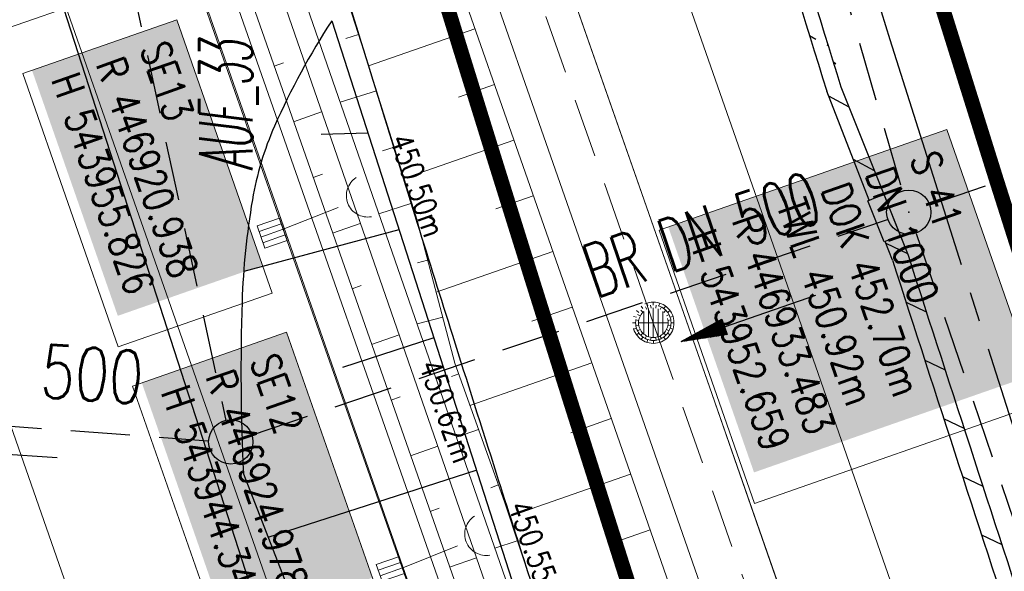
# Model space of a CAD drawing. Extents: x 446577 to 447216, y 443659 to 444842.
# Tile 100 of 177: x 446889 to 446922, y 444041 to 444059. Entities that reach past the tile are written whole.
import ezdxf
from ezdxf.enums import TextEntityAlignment as Align

# ---------------------------------------------------------------- set-up
doc = ezdxf.new("R2010")
doc.units = 0
doc.header["$LTSCALE"] = 2
doc.header["$MEASUREMENT"] = 0
for name, pattern in [('ACHSE', [5.5, 4, -0.5, 0.5, -0.5]), ('AUSGEZOGEN', [0]), ('GESTRICH-X2', [1.5, 1, -0.5])]:
    doc.linetypes.add(name, pattern=pattern)
doc.layers.get('0').update_dxf_attribs({"linetype": 'AUSGEZOGEN'})
for name, color, linetype in [('204-GRENZL-BAB', 7, 'AUSGEZOGEN'), ('ACHSETOP', 250, 'ACHSE'), ('ANMERKUNG', 7, 'CONTINUOUS'), ('Beschriftung', 7, 'CONTINUOUS'), ('BOESCHG', 250, 'AUSGEZOGEN'), ('DURCHL', 200, 'GESTRICH-X2'), ('FBRTOP', 250, 'AUSGEZOGEN'), ('GLOBAL', 7, 'CONTINUOUS'), ('Hintergrund', 7, 'CONTINUOUS'), ('Hintergrundplan', 7, 'CONTINUOUS'), ('KANAL', 7, 'GESTRICH-X2'), ('MULDE', 250, 'AUSGEZOGEN'), ('PFEIL', 7, 'CONTINUOUS'), ('PFEILTOP', 200, 'AUSGEZOGEN'), ('SCHLITZRINNE', 200, 'AUSGEZOGEN'), ('SCHSYMBOL', 200, 'AUSGEZOGEN'), ('STRASSE', 250, 'AUSGEZOGEN'), ('TEXTO', 4, 'CONTINUOUS')]:
    doc.layers.add(name, color=color, linetype=linetype)
doc.styles.add('11', font='txt_____.ttf', dxfattribs={"width": 0.8, "height": 1})
doc.styles.add('8', font='txt_____.ttf', dxfattribs={"width": 0.8, "height": 1})
doc.styles.add('ROMANS', font='romans.shx', dxfattribs={"width": 0.8})

# ---------------------------------------------------------------- blocks, each defined once
blk = doc.blocks.new('GST')
at = {"color": 0}
blk.add_circle((0, 0), 0.75, dxfattribs=at)
blk.add_point((0, 0), dxfattribs=at)
blk = doc.blocks.new('10')
blk.add_blockref('GST', (0, 0))
blk = doc.blocks.new('PFEIL2')
at = {"color": 0}
for p, q in [((0.88, 0.002), (-2.401, -0.012)), ((0.881, -0.271), (0.879, 0.276)), ((0.879, 0.276), (2.429, 0.009)), ((0.911, 0.27), (0.879, 0.265)), ((0.965, 0.261), (0.879, 0.246)), ((1.019, 0.252), (0.879, 0.228)), ((1.073, 0.242), (0.879, 0.209)), ((1.127, 0.233), (0.879, 0.191)), ((1.181, 0.224), (0.879, 0.172)), ((1.235, 0.214), (0.879, 0.154)), ((1.289, 0.205), (0.879, 0.135)), ((1.343, 0.196), (0.879, 0.117)), ((1.397, 0.187), (0.879, 0.098)), ((1.451, 0.177), (0.879, 0.08)), ((1.505, 0.168), (0.879, 0.061)), ((1.559, 0.159), (0.88, 0.043)), ((1.613, 0.149), (0.88, 0.024)), ((1.668, 0.14), (0.88, 0.006)), ((1.722, 0.131), (0.88, -0.013)), ((1.776, 0.121), (0.88, -0.031)), ((1.83, 0.112), (0.88, -0.05)), ((1.884, 0.103), (0.88, -0.068)), ((1.938, 0.094), (0.88, -0.087)), ((1.992, 0.084), (0.88, -0.105)), ((2.046, 0.075), (0.88, -0.124)), ((2.1, 0.066), (0.88, -0.142)), ((2.154, 0.056), (0.88, -0.161)), ((2.208, 0.047), (0.88, -0.179)), ((2.262, 0.038), (0.881, -0.198)), ((2.316, 0.029), (0.881, -0.216)), ((2.37, 0.019), (0.881, -0.235)), ((2.424, 0.01), (0.881, -0.253)), ((2.429, 0.009), (0.881, -0.271))]:
    blk.add_line(p, q, dxfattribs=at)
blk = doc.blocks.new('SK-quadrat Rand')
at = {"color": 18, "lineweight": 9, "true_color": 0x000000}
for p, q in [((-0.4, 0.8), (-0.4, 0)), ((-0.4, 0.8), (0.4, 0.8)), ((-0.2, 0.8), (-0.2, 0)), ((0, 0.8), (0, 0)), ((0.2, 0.8), (0.2, 0)), ((0.4, 0.8), (0.4, 0)), ((-0.4, 0), (0.4, 0))]:
    blk.add_line(p, q, dxfattribs=at)
blk = doc.blocks.new('Ein-_Auslauf')
at = {"color": 18, "lineweight": 9, "true_color": 0x000000}
blk.add_lwpolyline([(-0.700676, -0.583948, -0.816874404), (0.724419, -0.589597)], format="xyb", dxfattribs=at)
blk = doc.blocks.new('Muldenschacht')
at = {"color": 18, "lineweight": 9, "true_color": 0x000000}
for p, q in [((-0.215015, 0.669384), (-0.184082, 0.574183)), ((0.001513, 0.703679), (0.001513, 0.603579)), ((0.218041, 0.669384), (0.187109, 0.574183)), ((-0.484382, 0.356002), (-0.565365, 0.41484)), ((-0.350626, 0.358645), (-0.421053, 0.429778)), ((-0.351511, 0.488874), (-0.410348, 0.569857)), ((-0.228204, 0.447647), (-0.274147, 0.536581)), ((-0.096655, 0.595502), (-0.080293, 0.496748)), ((0.001562, 0.503479), (0.001464, -0.497521)), ((0.093794, 0.596447), (0.078414, 0.497536)), ((0.271415, 0.539517), (0.226431, 0.450094)), ((0.413374, 0.569857), (0.354537, 0.488874)), ((0.425748, 0.42812), (0.355042, 0.357263)), ((0.568391, 0.41484), (0.487409, 0.356002)), ((-0.599087, 0.002979), (-0.699187, 0.002979)), ((-0.569691, 0.188574), (-0.664892, 0.219507)), ((-0.492399, 0.083917), (-0.591181, 0.100105)), ((-0.444073, 0.230912), (-0.53319, 0.276499)), ((0.502013, 0.002979), (-0.498987, 0.002979)), ((0.474843, 0.165641), (-0.471817, 0.165641)), ((0.38186, 0.328304), (-0.378834, 0.328304)), ((0.447803, 0.22953), (0.537061, 0.27484)), ((0.4959, 0.080963), (0.594778, 0.096559)), ((0.572718, 0.188574), (0.667918, 0.219507)), ((0.602083, 0.008988), (0.702178, 0.00999)), ((-0.569691, -0.182617), (-0.664892, -0.21355)), ((-0.493148, -0.073251), (-0.59208, -0.088497)), ((-0.445326, -0.222488), (-0.534694, -0.267581)), ((0.474843, -0.159684), (-0.471817, -0.159684)), ((0.38186, -0.322346), (-0.378834, -0.322346)), ((0.446654, -0.225822), (0.535682, -0.271583)), ((0.496174, -0.073247), (0.595107, -0.088493)), ((0.572718, -0.182617), (0.667918, -0.21355)), ((-0.484382, -0.350045), (-0.565365, -0.408882)), ((-0.352742, -0.35058), (-0.423593, -0.421292)), ((-0.351511, -0.482917), (-0.410348, -0.5639)), ((-0.228006, -0.441793), (-0.273909, -0.530747)), ((-0.184082, -0.568226), (-0.215015, -0.663427)), ((-0.079489, -0.490923), (-0.095689, -0.589704)), ((0.001513, -0.597621), (0.001513, -0.697721)), ((0.079714, -0.491374), (0.095355, -0.590245)), ((0.187109, -0.568226), (0.218041, -0.663427)), ((0.271696, -0.533418), (0.226665, -0.444019)), ((0.354537, -0.482917), (0.413374, -0.5639)), ((0.426841, -0.421069), (0.355953, -0.350395)), ((0.487409, -0.350045), (0.568391, -0.408882))]:
    blk.add_line(p, q, dxfattribs=at)
for radius in [0.7007, 0.6006, 0.5005]:
    blk.add_circle((0.001513, 0.002979), radius, dxfattribs=at)

msp = doc.modelspace()

# ---------------------------------------------------------------- hatches: boundary and pattern name
at = {"layer": 'SCHLITZRINNE'}
h = msp.add_hatch(dxfattribs=at)
h.set_pattern_fill('_USER', color=256, scale=1.5, angle=45, style=0, pattern_type=0)
h.set_pattern_definition([(322.9886, (446836.6, 444435.4555), (0.9029613, 1.1977733), [])])
edge = h.paths.add_edge_path()
edge.add_arc((443111.832, 443902.605), 3762.708, 8.237949, 8.309741, ccw=False)
edge.add_arc((446520.767, 444396.145), 318.231, 7.99109, 8.23795, ccw=False)
edge.add_arc((253459.124, 417293.726), 195272.941, 7.98719511, 7.99108691, ccw=False)
edge.add_arc((449695.908, 444828.286), 2886.155, 187.987194, 188.019207)
edge.add_arc((478554.213, 448893.922), 32029.442, 188.0192069, 188.0307218)
edge.add_arc((640420.622, 471731.273), 195498.946, 188.0307211, 188.03538189)
edge.add_arc((455274.806, 445594.124), 8517.332, 188.0353819, 188.0971516)
edge.add_arc((489167.9, 450416.106), 42751.721, 188.0971513, 188.1247221)
edge.add_arc((449184.272, 444707.99), 2362.699, 188.124722, 188.49575)
edge.add_arc((449950.357, 444822.425), 3137.283, 188.49575, 188.817734)
edge.add_arc((447543.72, 444449.095), 701.862, 188.817734, 189.303528)
edge.add_arc((451782.27, 445143.452), 4996.911, 189.303528, 189.485594)
edge.add_arc((448740.59, 444635.235), 1913.065, 189.485594, 190.210777)
edge.add_arc((449004.187, 444682.715), 2180.905, 190.210777, 190.889971)
edge.add_arc((448612.493, 444607.358), 1782.027, 190.889971, 191.613703)
edge.add_arc((448466.452, 444577.343), 1632.933, 191.613703, 192.369753)
edge.add_arc((450054.509, 444925.622), 3258.733, 192.369753, 192.712319)
edge.add_arc((448394.443, 444551.135), 1556.951, 192.712319, 193.207918)
edge.add_arc((448423.514, 444557.958), 1586.813, 193.207918, 193.562183)
edge.add_arc((449785.723, 444886.559), 2988.095, 193.562183, 193.820345)
edge.add_arc((448360.45, 444535.942), 1520.33, 193.820345, 194.673969)
edge.add_arc((449045.992, 444715.457), 2228.985, 194.673969, 195.378954)
edge.add_arc((447260.209, 444224.277), 376.885, 195.37895, 195.98013)
edge.add_arc((496192.196, 458236.932), 51275.744, 195.9801271, 196.0316672)
edge.add_arc((447192.225, 444157.103), 293.013, 196.03167, 196.92811)
edge.add_arc((450021.91, 445018.344), 3250.86, 196.928113, 197.197245)
edge.add_arc((443111.832, 443902.605), 3762.208, 8.237949, 8.309741, ccw=False)
edge.add_arc((446520.767, 444396.145), 317.731, 7.99109, 8.23795, ccw=False)
edge.add_arc((253459.124, 417293.726), 195272.441, 7.98719511, 7.99108691, ccw=False)
edge.add_arc((449695.908, 444828.286), 2886.655, 187.987194, 188.005519)
edge.add_line((446834.541, 444446.336), (446835.036, 444446.408))
h = msp.add_hatch(dxfattribs=at)
h.set_pattern_fill('_USER', color=256, scale=1.5, angle=45, style=0, pattern_type=0)
h.set_pattern_definition([(331.9152, (446910.9975, 444074.8353), (0.706167, 1.3233776), [])])
edge = h.paths.add_edge_path()
edge.add_arc((443111.832, 443902.605), 3762.708, 8.237949, 8.309741, ccw=False)
edge.add_arc((446520.767, 444396.145), 318.231, 7.99109, 8.23795, ccw=False)
edge.add_arc((253459.124, 417293.726), 195272.941, 7.98719511, 7.99108691, ccw=False)
edge.add_arc((449695.908, 444828.286), 2886.155, 187.987194, 188.019207)
edge.add_arc((478554.213, 448893.922), 32029.442, 188.0192069, 188.0307218)
edge.add_arc((640420.622, 471731.273), 195498.946, 188.0307211, 188.03538189)
edge.add_arc((455274.806, 445594.124), 8517.332, 188.0353819, 188.0971516)
edge.add_arc((489167.9, 450416.106), 42751.721, 188.0971513, 188.1247221)
edge.add_arc((449184.272, 444707.99), 2362.699, 188.124722, 188.49575)
edge.add_arc((449950.357, 444822.425), 3137.283, 188.49575, 188.817734)
edge.add_arc((447543.72, 444449.095), 701.862, 188.817734, 189.303528)
edge.add_arc((451782.27, 445143.452), 4996.911, 189.303528, 189.485594)
edge.add_arc((448740.59, 444635.235), 1913.065, 189.485594, 190.210777)
edge.add_arc((449004.187, 444682.715), 2180.905, 190.210777, 190.889971)
edge.add_arc((448612.493, 444607.358), 1782.027, 190.889971, 191.613703)
edge.add_arc((448466.452, 444577.343), 1632.933, 191.613703, 192.369753)
edge.add_arc((450054.509, 444925.622), 3258.733, 192.369753, 192.712319)
edge.add_arc((448394.443, 444551.135), 1556.951, 192.712319, 193.207918)
edge.add_arc((448423.514, 444557.958), 1586.813, 193.207918, 193.562183)
edge.add_arc((449785.723, 444886.559), 2988.095, 193.562183, 193.820345)
edge.add_arc((448360.45, 444535.942), 1520.33, 193.820345, 194.673969)
edge.add_arc((449045.992, 444715.457), 2228.985, 194.673969, 195.378954)
edge.add_arc((447260.209, 444224.277), 376.885, 195.37895, 195.98013)
edge.add_arc((496192.196, 458236.932), 51275.744, 195.9801271, 196.0316672)
edge.add_arc((447192.225, 444157.103), 293.013, 196.03167, 196.92811)
edge.add_arc((450021.91, 445018.344), 3250.86, 196.928113, 197.197245)
edge.add_arc((447192.225, 444157.103), 293.513, 196.16651, 196.92811)
edge.add_arc((450021.91, 445018.344), 3251.36, 196.928113, 197.197245)

# ---------------------------------------------------------------- linework, layer by layer
at = {"layer": '204-GRENZL-BAB', "flags": 128}
msp.add_lwpolyline([(446897.54, 444036.664), (446875.781, 444103.956)], dxfattribs=at)
at = {"layer": 'ACHSETOP', "color": 0}
msp.add_lwpolyline([(446863.422, 444276.933), (446868.271, 444252.408), (446873.427, 444227.946), (446878.889, 444203.55), (446884.657, 444179.224), (446890.729, 444154.973), (446897.105, 444130.8), (446903.784, 444106.709), (446910.765, 444082.704), (446918.046, 444058.788), (446925.627, 444034.965), (446933.506, 444011.239), (446939.848, 443992.83), (446941.674, 443987.611), (446949.933, 443964.015), (446958.191, 443940.418), (446966.45, 443916.822), (446974.708, 443893.225), (446999.483, 443822.435), (447024.259, 443751.646), (447041.503, 443702.373)], dxfattribs=at)
at = {"layer": 'Beschriftung', "color": 18, "lineweight": 9, "true_color": 0x000000}
for points in [[(446890.2, 444070.014), (446893.35, 444060.997), (446888.126, 444059.173), (446884.976, 444068.189), (446890.2, 444070.014)], [(446893.873, 444059.462), (446897.11, 444050.194), (446891.887, 444048.369), (446888.649, 444057.637), (446893.873, 444059.462)], [(446919.979, 444055.736), (446923.216, 444046.469), (446913.461, 444043.061), (446910.224, 444052.329), (446919.979, 444055.736)], [(446897.596, 444048.865), (446900.833, 444039.597), (446895.61, 444037.772), (446892.372, 444047.04), (446897.596, 444048.865)]]:
    msp.add_lwpolyline(points, close=True, dxfattribs=at)
at = {"layer": 'BOESCHG'}
for p, q in [((446900.35, 444055.617), (446898.769, 444055.575)), ((446900.35, 444055.617), (446900.351, 444055.618)), ((446900.35, 444055.617), (446900.351, 444055.618)), ((446901.404, 444052.342), (446896.14, 444050.932)), ((446901.575, 444051.81), (446901.576, 444051.81)), ((446901.575, 444051.81), (446901.576, 444051.81)), ((446902.583, 444048.68), (446899.496, 444047.667)), ((446902.801, 444048.002), (446902.802, 444048.003)), ((446902.801, 444048.002), (446902.802, 444048.003)), ((446896.966, 444041.922), (446904.028, 444044.195)), ((446904.026, 444044.194), (446904.028, 444044.195))]:
    msp.add_line(p, q, dxfattribs=at)
msp.add_lwpolyline([(446899.124, 444059.425, 0.039983), (446897.188, 444055.86, 0.062319), (446896.435, 444053.362, 0.033986), (446896.086, 444049.902, 0.020254), (446896.132, 444044.07, 0.159962)], format="xyb", dxfattribs=at)
msp.add_lwpolyline([(446899.124, 444059.425), (446912.069, 444019.214), (446968.069, 443858.09)], dxfattribs=at)
at = {"layer": 'BOESCHG', "flags": 128}
msp.add_lwpolyline([(446896.132, 444044.07), (446906.519, 444017.329)], dxfattribs=at)
at = {"layer": 'DURCHL'}
for p, q in [((446919.406, 444053.188), (446936.281, 444058.969)), ((446896.406, 444045.375), (446917.969, 444052.688))]:
    msp.add_line(p, q, dxfattribs=at)
at = {"layer": 'FBRTOP', "color": 0, "const_width": 0.5}
for points in [[(446900.98, 444066.64, 0.001569), (446904.679, 444054.626, 0.001572), (446908.562, 444042.288, 0.001661), (446912.313, 444030.636, 0.001473), (446916.976, 444016.455, 0.002148), (446920.244, 444006.753, 0.000639), (446924.384, 443994.686, 0.001194), (446926.622, 443988.238, 0.000004), (446928.252, 443983.582, 0.00003), (446928.459, 443982.988, 0.000003), (446932.589, 443971.189, -0.000018), (446936.719, 443959.39, -0.000007), (446940.848, 443947.592, 0.000013), (446944.977, 443935.794, 0.000013), (446949.106, 443923.995, -0.000019), (446953.236, 443912.197, -0.000006), (446957.365, 443900.399, 0.000004), (446961.494, 443888.601, 0.000002), (446973.881, 443853.206, 0.000002), (446986.269, 443817.81, 0.000004), (446998.657, 443782.416, -0.000006), (447011.045, 443747.021, -0.000001), (447016.033, 443732.768, 0.000003)], [(446931.413, 444062.95, 0.001572), (446935.242, 444050.785, 0.00166), (446938.941, 444039.294, 0.001474), (446943.541, 444025.305, 0.002147), (446946.768, 444015.725, 0.00064), (446950.859, 444003.802, 0.001194), (446953.074, 443997.422, 0.000004), (446954.683, 443992.821, 0.00003), (446954.889, 443992.234, 0.000003), (446959.018, 443980.437, -0.000018), (446963.147, 443968.64, -0.000007), (446967.276, 443956.841, 0.000013), (446971.405, 443945.042, 0.000013), (446975.535, 443933.245, -0.000019), (446979.664, 443921.447, -0.000006), (446983.793, 443909.648, 0.000004), (446987.922, 443897.849, 0.000002), (447000.31, 443862.454, 0.000002), (447012.697, 443827.06, 0.000004), (447025.085, 443791.665, -0.000006), (447037.473, 443756.271, 0), (447039.084, 443751.668, 0.000003)], [(446866.566, 444271.777, 0.002691), (446871.765, 444245.898, 0.003085), (446877.214, 444220.305, 0.003296), (446882.62, 444196.418, 0.003493), (446888.335, 444172.666, 0.003551), (446894.287, 444149.378, 0.002848), (446900.319, 444126.973, 0.002558), (446907.306, 444102.1, 0.002824), (446915.542, 444073.946, 0.003985), (446921.651, 444054.071, 0.002928), (446930.243, 444027.436, 0.003935), (446936.907, 444007.707, 0.000126), (446946.647, 443979.626, 0.000195), (446952.953, 443961.485, 0.000026), (446968.558, 443916.655, 0.000443), (446969.471, 443914.039, 0.00013), (446975.672, 443896.342, -0.000082), (446985.547, 443868.172, -0.00001), (446990.142, 443855.056, -0.000011), (446994.25, 443843.328, -0.000533)]]:
    msp.add_lwpolyline(points, format="xyb", dxfattribs=at)
at = {"layer": 'FBRTOP', "color": 0}
msp.add_lwpolyline([(446906.283, 444163.064, 0.003557), (446913.219, 444136.335, 0.004717), (446918.783, 444116.265, 0.000024), (446923.206, 444100.879, 0.003676), (446923.236, 444100.778, 0.000171), (446925.25, 444094.15, 0.000048), (446932.443, 444070.518, 0.000065), (446938.908, 444049.294, 0.003486), (446939.03, 444048.902, 0.003745), (446939.222, 444048.317, 0.000068), (446950.069, 444016.112, 0.000011), (446956.461, 443997.144, 0.001698), (446956.504, 443997.019, 0.000349), (446956.714, 443996.41, 0.000013), (446962.54, 443979.58, 0.000005), (446967.365, 443965.643, 0.00002), (446968.622, 443962.013, 0.001124), (446976.568, 443939.234, -0.000442), (446996.834, 443881.391), (447012.742, 443835.838, 0.000388), (447024.088, 443803.43, 0.00025), (447041.743, 443753.205)], format="xyb", dxfattribs=at)
at = {"layer": 'FBRTOP', "flags": 128}
msp.add_lwpolyline([(446875.713, 444144.706, 0.001523), (446879.949, 444128.656, 0.003013), (446882.164, 444120.56, 0.000031), (446888.73, 444097.125, 0.001239), (446888.894, 444096.546, 0.001309), (446893.444, 444080.771, 0.002539), (446895.852, 444072.658, 0.000684), (446897.901, 444065.915, 0.000889), (446899.491, 444060.739, 0.00048), (446902.026, 444052.568, 0.001031), (446903.218, 444048.767, 0.000697), (446904.702, 444044.09, 0.000452), (446907.006, 444036.889, 0.000479), (446909.309, 444029.735, 0.000743), (446910.806, 444025.125, 0.001103), (446912.28, 444020.642, 0.000672), (446914.724, 444013.295, 0.0007), (446914.781, 444013.124, 0.00001), (446918.671, 444001.593, 0.001929), (446920.043, 443997.576, 0.000979), (446922.792, 443989.681)], format="xyb", dxfattribs=at)
at = {"layer": 'GLOBAL', "color": 92, "lineweight": 9, "true_color": 0x00b400}
msp.add_polyline3d([(446912.8, 444008.749, 451.406), (446901.503, 444040.908, 0), (446897.463, 444052.39, 451.048), (446893.447, 444063.875, 450.955), (446889.742, 444074.469, 450.876), (446885.762, 444085.847, 450.797), (446881.998, 444096.557, 450.709), (446877.858, 444108.332, 450.639), (446872.219, 444141.704, 451.449)], dxfattribs=at)
at = {"layer": 'Hintergrund', "color": 254, "lineweight": 18, "true_color": 0xcccccc}
for p, q in [((446900.035, 444058.96), (446899.609, 444058.824)), ((446903.98, 444059.155), (446900.376, 444057.895)), ((446897.17, 444057.891), (446897.49, 444058.003)), ((446904.641, 444057.267), (446903.419, 444056.84)), ((446900.642, 444057.054), (446899.411, 444056.668)), ((446897.831, 444056.004), (446898.784, 444056.338)), ((446905.301, 444055.379), (446901.576, 444054.077)), ((446901.241, 444055.146), (446900.849, 444055.023)), ((446898.493, 444054.116), (446898.808, 444054.227)), ((446905.961, 444053.491), (446904.692, 444053.048)), ((446901.84, 444053.238), (446900.722, 444052.887)), ((446899.154, 444052.229), (446900.095, 444052.558)), ((446906.621, 444051.604), (446902.667, 444050.221)), ((446902.378, 444051.312), (446902.039, 444051.222)), ((446899.815, 444050.341), (446900.127, 444050.45)), ((446907.281, 444049.716), (446905.915, 444049.238)), ((446902.89, 444049.379), (446902.02, 444049.148)), ((446900.477, 444048.454), (446901.407, 444048.779)), ((446907.942, 444047.828), (446903.814, 444046.385)), ((446903.434, 444047.455), (446903.188, 444047.368)), ((446901.138, 444046.566), (446901.446, 444046.674)), ((446908.602, 444045.94), (446907.23, 444045.46)), ((446904.104, 444045.571), (446903.353, 444045.304)), ((446901.799, 444044.679), (446902.718, 444045)), ((446909.26, 444044.051), (446905.144, 444042.616)), ((446904.774, 444043.687), (446904.519, 444043.596)), ((446902.461, 444042.791), (446902.765, 444042.898)), ((446909.919, 444042.163), (446908.538, 444041.682)), ((446905.418, 444041.793), (446904.659, 444041.54)), ((446903.122, 444040.904), (446904.029, 444041.221))]:
    msp.add_line(p, q, dxfattribs=at)
for points in [[(446876.735, 444151.726), (446880.113, 444140.786), (446888.03, 444116.375), (446895.944, 444092.956), (446903.583, 444070.893), (446911.933, 444047.017), (446920.689, 444021.899), (446927.377, 444002.916), (446937.902, 443972.847), (446946.616, 443948.041), (446953.491, 443928.229), (446961.298, 443905.984), (446962.789, 443901.726)], [(446874.346, 444150.988), (446877.73, 444140.031), (446885.656, 444115.589), (446893.578, 444092.147), (446901.222, 444070.071), (446909.573, 444046.192), (446918.33, 444021.072), (446925.019, 444002.088), (446935.543, 443972.019), (446944.256, 443947.217), (446951.13, 443927.405), (446958.939, 443905.156), (446960.429, 443900.9)], [(446873.391, 444150.693), (446876.777, 444139.729), (446884.707, 444115.275), (446892.632, 444091.823), (446900.278, 444069.742), (446908.629, 444045.862), (446917.386, 444020.741), (446924.075, 444001.756), (446934.599, 443971.688), (446943.311, 443946.887), (446950.186, 443927.076), (446957.996, 443904.825), (446959.485, 443900.57)], [(446869.36, 444128.976), (446872.216, 444127.602), (446945.933, 443917.2), (446944.246, 443913.768)], [(446888.025, 444095.449), (446889.62, 444090.71), (446891.213, 444085.971), (446892.805, 444081.23), (446894.394, 444076.489), (446895.929, 444071.729), (446897.463, 444066.968), (446898.997, 444062.207), (446900.52, 444057.443), (446902.018, 444052.67), (446903.303, 444047.822), (446904.979, 444043.111), (446906.56, 444038.367), (446908.19, 444033.641), (446909.782, 444028.9), (446911.553, 444024.223), (446911.881, 444023.201), (446921.362, 443995.872), (446934.472, 443958.081)]]:
    msp.add_lwpolyline(points, dxfattribs=at)
for points in [[(446867.274, 444132.084, -0.42086), (446867.043, 444132.744), (446867.497, 444132.903, -0.401798), (446874.705, 444129.638, -0.019269), (446874.853, 444129.223), (446878.192, 444118.472), (446879.715, 444113.714), (446881.286, 444108.974), (446882.904, 444104.248), (446920.596, 443995.602), (446933.706, 443957.811), (446935.345, 443953.087), (446936.988, 443948.366), (446938.635, 443943.645), (446940.284, 443938.926), (446941.937, 443934.207), (446943.594, 443929.489), (446948.161, 443916.488, -0.068029), (446949.285, 443910.995, -0.048999), (446949.156, 443906.949, 0.113451), (446950.075, 443897.933), (446950.34, 443897.216)], [(446864.333, 444132.943, -0.019083), (446866.005, 444128.696), (446943.334, 443907.985)], [(446864.333, 444132.943, 0.213062), (446867.953, 444129.652, -0.23303), (446871.74, 444125.937), (446944.483, 443918.313, -0.227664), (446943.909, 443913.149, 0.227694), (446943.334, 443907.985)], [(446949.684, 443896.973), (446949.415, 443897.698, -0.113568), (446948.462, 443907.04, 0.117419), (446947.5, 443916.256), (446942.934, 443929.257), (446941.277, 443933.975), (446939.623, 443938.694), (446937.974, 443943.414), (446936.327, 443948.135), (446934.684, 443952.857), (446933.045, 443957.581), (446919.935, 443995.372), (446882.242, 444104.02), (446880.623, 444108.75), (446879.05, 444113.497), (446877.525, 444118.261), (446874.185, 444129.016, 0.424353), (446867.763, 444132.254), (446867.274, 444132.084)], [(446948.662, 443896.628), (446948.151, 443898.102, -0.118953), (446947.279, 443907.925, 0.125853), (446946.474, 443917.168), (446872.171, 444129.243, 0.414457), (446868.341, 444131.082, -0.054822), (446867.986, 444131.017, -0.20187), (446866.774, 444131.428)], [(446892.061, 444033.918, 0.144445), (446884.173, 444041.521), (446870.95, 444047.876), (446870.007, 444047.54)]]:
    msp.add_lwpolyline(points, format="xyb", dxfattribs=at)
at = {"layer": 'Hintergrundplan', "color": 254, "lineweight": 18, "true_color": 0xcccccc}
for p, q in [((446865.631, 444110.414), (446890.451, 444039.367)), ((446903.583, 444070.893), (446911.933, 444047.017)), ((446900.035, 444058.96), (446899.609, 444058.824)), ((446903.98, 444059.155), (446900.376, 444057.895)), ((446897.17, 444057.891), (446897.49, 444058.003)), ((446904.641, 444057.267), (446903.419, 444056.84)), ((446900.642, 444057.054), (446899.411, 444056.668)), ((446897.831, 444056.004), (446898.784, 444056.338)), ((446905.301, 444055.379), (446901.576, 444054.077)), ((446901.241, 444055.146), (446900.849, 444055.023)), ((446898.493, 444054.116), (446898.808, 444054.227)), ((446905.961, 444053.491), (446904.692, 444053.048)), ((446901.84, 444053.238), (446900.722, 444052.887)), ((446899.154, 444052.229), (446900.095, 444052.558)), ((446906.621, 444051.604), (446902.667, 444050.221)), ((446902.378, 444051.312), (446902.039, 444051.222)), ((446899.815, 444050.341), (446900.127, 444050.45)), ((446907.281, 444049.716), (446905.915, 444049.238)), ((446902.89, 444049.379), (446902.02, 444049.148)), ((446900.477, 444048.454), (446901.407, 444048.779)), ((446907.942, 444047.828), (446903.814, 444046.385)), ((446903.434, 444047.455), (446903.188, 444047.368)), ((446911.933, 444047.017), (446920.689, 444021.899)), ((446901.138, 444046.566), (446901.446, 444046.674)), ((446908.602, 444045.94), (446907.23, 444045.46)), ((446904.104, 444045.571), (446903.353, 444045.304)), ((446901.799, 444044.679), (446902.718, 444045)), ((446909.26, 444044.051), (446905.144, 444042.616)), ((446904.774, 444043.687), (446904.519, 444043.596)), ((446902.461, 444042.791), (446902.765, 444042.898)), ((446909.919, 444042.163), (446908.538, 444041.682)), ((446905.418, 444041.793), (446904.659, 444041.54)), ((446903.122, 444040.904), (446904.029, 444041.221))]:
    msp.add_line(p, q, dxfattribs=at)
for points in [[(446844.663, 444282.293), (446849.446, 444263.106), (446851.32, 444255.447), (446856.262, 444236.253), (446860.829, 444219.252), (446866.761, 444197.901), (446870.596, 444184.631), (446875.788, 444167.08), (446883.57, 444141.88), (446891.471, 444117.515), (446899.374, 444094.129), (446907.007, 444072.084), (446915.355, 444048.214), (446924.11, 444023.098), (446930.798, 444004.117), (446941.323, 443974.046), (446950.038, 443949.236), (446956.913, 443929.423), (446964.719, 443907.185), (446973.597, 443881.815), (446981.07, 443860.081), (446997.615, 443813.128)], [(446874.346, 444150.988), (446877.73, 444140.031), (446885.656, 444115.589), (446893.578, 444092.147), (446901.222, 444070.071), (446909.573, 444046.192), (446918.33, 444021.072), (446925.019, 444002.088), (446935.543, 443972.019), (446944.256, 443947.217), (446951.13, 443927.405), (446958.939, 443905.156), (446960.429, 443900.9)], [(446873.391, 444150.693), (446876.777, 444139.729), (446884.707, 444115.275), (446892.632, 444091.823), (446900.278, 444069.742), (446908.629, 444045.862), (446917.386, 444020.741), (446924.075, 444001.756), (446934.599, 443971.688), (446943.311, 443946.887), (446950.186, 443927.076), (446957.996, 443904.825), (446959.485, 443900.57)], [(446869.36, 444128.976), (446872.216, 444127.602), (446945.933, 443917.2), (446944.246, 443913.768)], [(446888.025, 444095.449), (446889.62, 444090.71), (446891.213, 444085.971), (446892.805, 444081.23), (446894.394, 444076.489), (446895.929, 444071.729), (446897.463, 444066.968), (446898.997, 444062.207), (446900.52, 444057.443), (446902.018, 444052.67), (446903.303, 444047.822), (446904.979, 444043.111), (446906.56, 444038.367), (446908.19, 444033.641), (446909.782, 444028.9), (446911.553, 444024.223), (446911.881, 444023.201), (446921.362, 443995.872), (446934.472, 443958.081)]]:
    msp.add_lwpolyline(points, dxfattribs=at)
for points in [[(446867.274, 444132.084, -0.42086), (446867.043, 444132.744), (446867.497, 444132.903, -0.401798), (446874.705, 444129.638, -0.019269), (446874.853, 444129.223), (446878.192, 444118.472), (446879.715, 444113.714), (446881.286, 444108.974), (446882.904, 444104.248), (446920.596, 443995.602), (446933.706, 443957.811), (446935.345, 443953.087), (446936.988, 443948.366), (446938.635, 443943.645), (446940.284, 443938.926), (446941.937, 443934.207), (446943.594, 443929.489), (446948.161, 443916.488, -0.068029), (446949.285, 443910.995, -0.048999), (446949.156, 443906.949, 0.113451), (446950.075, 443897.933), (446950.34, 443897.216)], [(446864.333, 444132.943, -0.019083), (446866.005, 444128.696), (446943.334, 443907.985)], [(446864.333, 444132.943, 0.213062), (446867.953, 444129.652, -0.23303), (446871.74, 444125.937), (446944.483, 443918.313, -0.227664), (446943.909, 443913.149, 0.227694), (446943.334, 443907.985)], [(446949.684, 443896.973), (446949.415, 443897.698, -0.113568), (446948.462, 443907.04, 0.117419), (446947.5, 443916.256), (446942.934, 443929.257), (446941.277, 443933.975), (446939.623, 443938.694), (446937.974, 443943.414), (446936.327, 443948.135), (446934.684, 443952.857), (446933.045, 443957.581), (446919.935, 443995.372), (446882.242, 444104.02), (446880.623, 444108.75), (446879.05, 444113.497), (446877.525, 444118.261), (446874.185, 444129.016, 0.424353), (446867.763, 444132.254), (446867.274, 444132.084)], [(446948.662, 443896.628), (446948.151, 443898.102, -0.118953), (446947.279, 443907.925, 0.125853), (446946.474, 443917.168), (446872.171, 444129.243, 0.414457), (446868.341, 444131.082, -0.054822), (446867.986, 444131.017, -0.20187), (446866.774, 444131.428)], [(446892.061, 444033.918, 0.144445), (446884.173, 444041.521), (446870.95, 444047.876), (446870.007, 444047.54)]]:
    msp.add_lwpolyline(points, format="xyb", dxfattribs=at)
at = {"layer": 'KANAL'}
for p, q in [((446884.063, 444099.313), (446895.531, 444045.875)), ((446912.031, 444075.969), (446918.469, 444053.656)), ((446919.406, 444053.188), (446936.281, 444058.969)), ((446896.406, 444045.375), (446917.969, 444052.688)), ((446918.938, 444052.219), (446934.688, 444005.938)), ((446866.344, 444047.281), (446894.938, 444045.188))]:
    msp.add_line(p, q, dxfattribs=at)
at = {"layer": 'KANAL', "color": 92, "lineweight": 9, "true_color": 0x00b400}
for p, q in [((446897.482, 444052.357, 451.048), (446899.672, 444053.221, 450.501)), ((446901.533, 444040.878, 451.145), (446903.688, 444041.74, 450.623))]:
    msp.add_line(p, q, dxfattribs=at)
msp.add_polyline3d([(446933.616, 443982.181, 452.86), (446910.027, 444049.19, 452.709), (446893.74, 444095.664, 452.498), (446877.772, 444143.876, 451.974)], dxfattribs=at)
at = {"layer": 'MULDE', "flags": 128}
msp.add_lwpolyline([(446913.277, 444150.067, -0.000058), (446918.396, 444131.65, -0.000088), (446921.77, 444119.496, -0.000008), (446925.573, 444105.786, 0.00004), (446926.333, 444103.047, 0.006875), (446932.589, 444081.65, 0.004654), (446942.564, 444050.245, 0.001114), (446943.371, 444047.802, 0.000055), (446959.881, 443998.217, 0.001612), (446963.368, 443987.859, 0.000673), (446971.838, 443963.076, 0.000673)], format="xyb", dxfattribs=at)
at = {"layer": 'SCHLITZRINNE'}
for p, q in [((446917.348, 444053.346), (446915.91, 444057.04)), ((446916.388, 444057.188), (446918.666, 444051.482)), ((446915.973, 444056.878), (446916.657, 444056.513)), ((446916.809, 444054.732), (446917.52, 444054.353)), ((446918.14, 444051.312), (446917.893, 444051.946)), ((446917.917, 444051.884), (446918.646, 444051.533)), ((446918.599, 444049.891), (446919.286, 444049.56)), ((446919.236, 444047.919), (446919.924, 444047.588)), ((446919.875, 444045.947), (446920.563, 444045.615)), ((446920.515, 444043.974), (446921.204, 444043.642)), ((446921.157, 444042), (446921.846, 444041.668))]:
    msp.add_line(p, q, dxfattribs=at)
at = {"layer": 'SCHLITZRINNE', "flags": 128}
for points in [[(446835.036, 444446.408, -0.000313), (446835.714, 444441.742, -0.001077), (446835.908, 444440.385, -0.000017), (446837.751, 444427.25, 0.00014), (446837.976, 444425.653, 0.00005), (446838.875, 444419.279, 0.00002), (446841.097, 444403.532, 0.00027), (446842.385, 444394.44, 0.00012), (446845.288, 444374.074, 0.001619), (446847.499, 444358.935, 0.001405), (446850.153, 444341.505, 0.00212), (446851.09, 444335.628, 0.000794), (446853.682, 444319.963, 0.003164), (446857.823, 444296.107, 0.002964), (446862.557, 444270.691, 0.003158), (446866.949, 444248.614, 0.003299), (446871.426, 444227.537, 0.001495), (446875.657, 444208.518, 0.002162), (446878.677, 444195.394, 0.001546), (446880.948, 444185.849, 0.001126), (446884.135, 444172.768, 0.003725), (446889.709, 444150.814, 0.003076), (446896.82, 444124.326, 0.002623), (446897.889, 444120.519, 0.000225), (446910.607, 444076.182, 0.003912), (446911.908, 444071.786, 0.001174), (446916.388, 444057.188)], [(446918.666, 444051.482, 0.001942), (446927.717, 444023.784, 0.002834), (446934.101, 444004.864, 0.000005), (446941.432, 443983.537, 0.000867), (446941.474, 443983.415, 0.000084), (446947.849, 443965.085, 0.000199), (446950.544, 443957.352, 0.000027), (446955.553, 443942.997, 0.000044), (446958.667, 443934.078, 0.000101), (446962.051, 443924.393, 0.000084), (446966.153, 443912.669, 0.000975), (446970.092, 443901.486, -0.001001), (446974.031, 443890.303, -0.000613), (446978.162, 443878.453, 0.000574), (446982.293, 443866.603, 0.000043), (446985.962, 443856.119, 0.000041), (446989.821, 443845.1, 0.000098), (446990.721, 443842.532, -0.000006), (447006.522, 443797.477, -0.000336), (447009.233, 443789.73, -0.000126), (447016.458, 443769.022)]]:
    msp.add_lwpolyline(points, format="xyb", dxfattribs=at)
at = {"layer": 'SCHLITZRINNE'}
for points in [[(446910.318, 444075.38, 0.003323), (446911.429, 444071.64, 0.001174), (446915.91, 444057.04, 0.001174)], [(446918.14, 444051.312, 0.001942), (446927.193, 444023.61, 0.002721), (446933.32, 444005.437, 0.000005)]]:
    msp.add_lwpolyline(points, format="xyb", dxfattribs=at)
at = {"layer": 'SCHSYMBOL'}
msp.add_lwpolyline([(446917.843, 444053.544), (446918.4, 444052.148), (446917.859, 444051.932), (446917.302, 444053.328)], close=True, dxfattribs=at)
at = {"layer": 'STRASSE'}
for points in [[(446974.769, 444017.152, 0), (446964.047, 444047.919, 0.004084), (446944.72, 444101.953, -0.039131)], [(447043.661, 443874.317, 0.00065), (447041.176, 443881.432, 0.001872), (447040.301, 443883.897, 0.056151), (447039.637, 443885.247, 0.027107), (447037.823, 443887.77, 0.023122), (447036.129, 443889.687, 0.039357), (447035, 443890.681, 0.016729), (447033.458, 443891.758, 0.021771), (447032.213, 443892.493, 0.00424), (447031.256, 443892.992, 0.001159), (447027.738, 443894.78, 0.012233), (447021.582, 443897.704, -0.012648), (447015.63, 443900.536, -0.04443), (447012.536, 443902.469, -0.040823), (447009.574, 443905.112, -0.048131), (447006.927, 443908.492, -0.056635), (447005.322, 443911.773, -0.000988), (447002.382, 443920.089, -0.000382), (446994.841, 443941.603, -0.000001), (446989.039, 443958.198, -0.000032)], [(447068.931, 443945.908, 0.000002), (447074.525, 443910.767, 0.000014)], [(447049.189, 444050.771, 0.000203), (447055.063, 444013.845, 0.000415), (447057.959, 443995.782, 0.000007), (447066.417, 443943.312, -0.000072), (447067.235, 443938.233, -0.000506), (447069.899, 443921.568, 0.000383), (447073.414, 443899.55, 0.002551), (447074.205, 443894.777, 0.000503), (447078.363, 443870.591, 0.006787)], [(446980.914, 443981.438, -0.00016), (446969.629, 444013.764, 0.000226), (446960.626, 444039.543, 0.000413), (446960.222, 444040.696, 0.000011), (446944.42, 444085.635, 0.000428), (446935.152, 444111.92, 0.001149), (446931.668, 444121.701, 0.026902), (446928.917, 444128.239, 0.023906), (446925.092, 444135.244, 0.002185), (446923.664, 444137.563, 0.002709), (446922.493, 444139.423, 0.006708), (446920.834, 444141.952, -0.00206), (446915.355, 444150.136, -0.01839), (446912.49, 444154.819, -0.010257), (446907.844, 444163.493)], [(446857.661, 444029.427, 0.000136), (446871.48, 443989.559, 0.000951)]]:
    msp.add_lwpolyline(points, format="xyb", dxfattribs=at)

# ---------------------------------------------------------------- block references
at = {"layer": 'KANAL'}
for name, p, rotation in [('Ein-_Auslauf', (446899.672, 444053.221), 111.5302368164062), ('SK-quadrat Rand', (446897.482, 444052.357), 109.3053680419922), ('Muldenschacht', (446910.027, 444049.19), 270), ('Ein-_Auslauf', (446903.688, 444041.74), 111.8014068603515), ('SK-quadrat Rand', (446901.522, 444040.875), 109.2490081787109)]:
    msp.add_blockref(name, p, dxfattribs=dict(at, rotation=rotation))
at = {"layer": 'PFEIL'}
for p, rotation in [((446913.275, 444049.337), 198.7119000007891), ((446887.421, 444044.782), 175.8487000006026)]:
    msp.add_blockref('PFEIL2', p, dxfattribs=dict(at, rotation=rotation))
at = {"layer": 'PFEILTOP', "rotation": 198.7119}
msp.add_blockref('PFEIL2', (446913.275, 444049.337), dxfattribs=at)
at = {"layer": 'SCHSYMBOL'}
for name, p, rotation in [('GST', (446918.691, 444052.935), 287.4581000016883), ('10', (446895.701, 444045.148), 287.4732)]:
    msp.add_blockref(name, p, dxfattribs=dict(at, rotation=rotation))

# ---------------------------------------------------------------- texts
at = {"layer": 'ANMERKUNG', "style": 'ROMANS', "oblique": 7, "width": 0.5}
msp.add_text('AUF_33', height=1.8, rotation=90, dxfattribs=at).set_placement((446896.435, 444054.362))
at = {"layer": 'Beschriftung', "color": 18, "true_color": 0x000000, "char_height": 1, "attachment_point": 1, "rotation": 289.2551, "line_spacing_factor": 0.959981, "style": '8', "bg_fill": 1, "box_fill_scale": 1.5, "bg_fill_color": 256, "bg_fill_true_color": 11599800, "bg_fill_transparency": 0}
for s, insert in [('SE13^JR 446920.938^JH 543955.826', (446893.566, 444058.825)), ('S 41^JDN 1000^JDOK 452.70m^JTWL 450.92m^JR 446933.483^JH 543952.659', (446919.672, 444055.099)), ('SE12^JR 446924.978^JH 543944.344', (446897.289, 444048.228))]:
    msp.add_mtext(s, dxfattribs=dict(at, insert=insert))
at = {"layer": 'DURCHL', "style": 'ROMANS', "width": 0.6}
msp.add_text('BR DN 500', height=1.8, rotation=18.7119, dxfattribs=at).set_placement((446911.959, 444051.332), align=Align.CENTER)
at = {"layer": 'KANAL', "color": 18, "true_color": 0x000000, "char_height": 0.75, "attachment_point": 1, "rotation": 289.3525, "line_spacing_factor": 0.959981, "style": '11'}
for s, insert in [('450.50m', (446901.795, 444055.672)), ('450.62m', (446902.791, 444048.012)), ('450.55m', (446905.816, 444043.228))]:
    msp.add_mtext(s, dxfattribs=dict(at, insert=insert))
at = {"layer": 'TEXTO', "style": 'ROMANS', "width": 0.75}
msp.add_text('BR DN 500', height=1.8, rotation=355.8487, dxfattribs=at).set_placement((446887.563, 444046.789), align=Align.CENTER)

doc.saveas('drawing.dxf')
